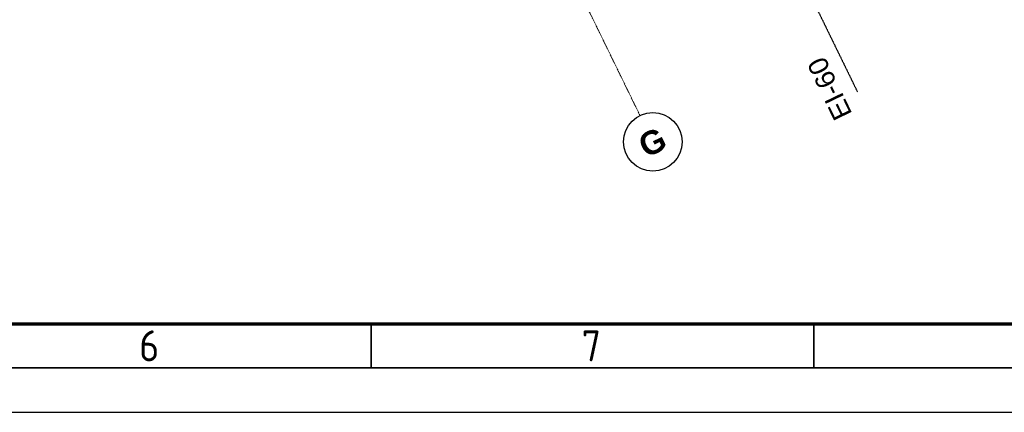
# Model space of a CAD drawing. Header units: millimetres. Extents: x -1662057 to -197461, y -941126 to 63888.
# Tile 93 of 209: x -1623283 to -1608190, y -361711 to -355699. Entities that reach past the tile are written whole.
import ezdxf

# ---------------------------------------------------------------- set-up
doc = ezdxf.new("R2010")
doc.units = ezdxf.units.MM
doc.linetypes.add('Grid Line', pattern=[22.225, 12.7, -3.175, 3.175, -3.175])
doc.linetypes.add('HIDDEN', pattern=[9.525, 6.35, -3.175])
for name, color, linetype, lineweight in [('A-DETL', 90, 'CONTINUOUS', 5), ('G-ANNO-TEXT', 231, 'CONTINUOUS', 9), ('S-GRID', 1, 'CONTINUOUS', 9), ('S-GRID-IDEN', 1, 'CONTINUOUS', 25)]:
    doc.layers.add(name, color=color, linetype=linetype, lineweight=lineweight)
doc.layers.add('Rasējuma lapa', color=7, linetype='CONTINUOUS')
doc.styles.add('ARIAL', font='arialbd.ttf')
doc.styles.add('Arial_3', font='arial.ttf', dxfattribs={"height": 300})
doc.styles.add('ISO', font='iso')

# ---------------------------------------------------------------- blocks, each defined once
blk = doc.blocks.new('Grid - Ass 4_0mm-197408-Pirmā stāva plāns uz atzīmes 0_000 M1-150')
at = {"layer": 'S-GRID-IDEN'}
blk.add_circle((0, 0), 3, dxfattribs=at)
blk = doc.blocks.new('A1_L')
at = {"layer": 'Rasējuma lapa', "lineweight": 70}
blk.add_line((-821, 10), (-10, 10), dxfattribs=at)
at = {"layer": 'Rasējuma lapa', "lineweight": 35}
for p, q in [((-515.5, 5), (-515.5, 10)), ((-465.5, 5), (-465.5, 10)), ((-826, 5), (-5, 5))]:
    blk.add_line(p, q, dxfattribs=at)
at = {"layer": 'Rasējuma lapa'}
blk.add_line((-841, 0), (0, 0), dxfattribs=at)
at = {"layer": 'Rasējuma lapa', "style": 'ISO'}
for s, p in [('6', (-541.71, 5.75)), ('7', (-491.72, 5.75))]:
    blk.add_text(s, height=3.5, dxfattribs=at).set_placement(p)
blk = doc.blocks.new('*U1264')
at = {"layer": 'Rasējuma lapa'}
blk.add_blockref('A1_L', (0, 0), dxfattribs=at)

msp = doc.modelspace()

# ---------------------------------------------------------------- linework, layer by layer
at = {"layer": 'A-DETL', "color": 252, "linetype": 'HIDDEN', "lineweight": 25, "true_color": 0x939598}
msp.add_line((-1616102.21211, -345210.93355), (-1610442.07786, -356802.86524), dxfattribs=at)
at = {"layer": 'S-GRID', "color": 251, "linetype": 'Grid Line', "true_color": 0x636466}
msp.add_line((-1613775.2788, -357165.08208), (-1616567.40811, -351446.81273), dxfattribs=at)

# ---------------------------------------------------------------- block references
at = {"layer": 'Rasējuma lapa', "xscale": 135.6730224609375, "yscale": 135.6730224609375, "zscale": 135.6730224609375}
msp.add_blockref('*U1264', (-1547956.19836, -361710.6175), dxfattribs=at)
at = {"layer": 'S-GRID-IDEN', "color": 251, "true_color": 0x636466, "xscale": 149.9999999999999, "yscale": 149.9999999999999, "zscale": 149.9999999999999, "rotation": 26.02543476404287}
msp.add_blockref('Grid - Ass 4_0mm-197408-Pirmā stāva plāns uz atzīmes 0_000 M1-150', (-1613577.83226, -357569.45179), dxfattribs=at)

# ---------------------------------------------------------------- texts
at = {"layer": 'G-ANNO-TEXT', "color": 251, "true_color": 0x636466, "insert": (-1610786.11355, -357272.40784), "char_height": 300, "width": 1238.6071875, "attachment_point": 1, "rotation": 115.80145072, "style": 'Arial_3'}
msp.add_mtext('EI-60', dxfattribs=at)
at = {"layer": 'S-GRID-IDEN', "color": 251, "lineweight": 9, "true_color": 0x636466, "insert": (-1613838.70269, -357499.12011), "char_height": 360, "width": 481.0125, "attachment_point": 1, "rotation": 26.065016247, "style": 'ARIAL'}
msp.add_mtext('G', dxfattribs=at)

doc.saveas('drawing.dxf')
